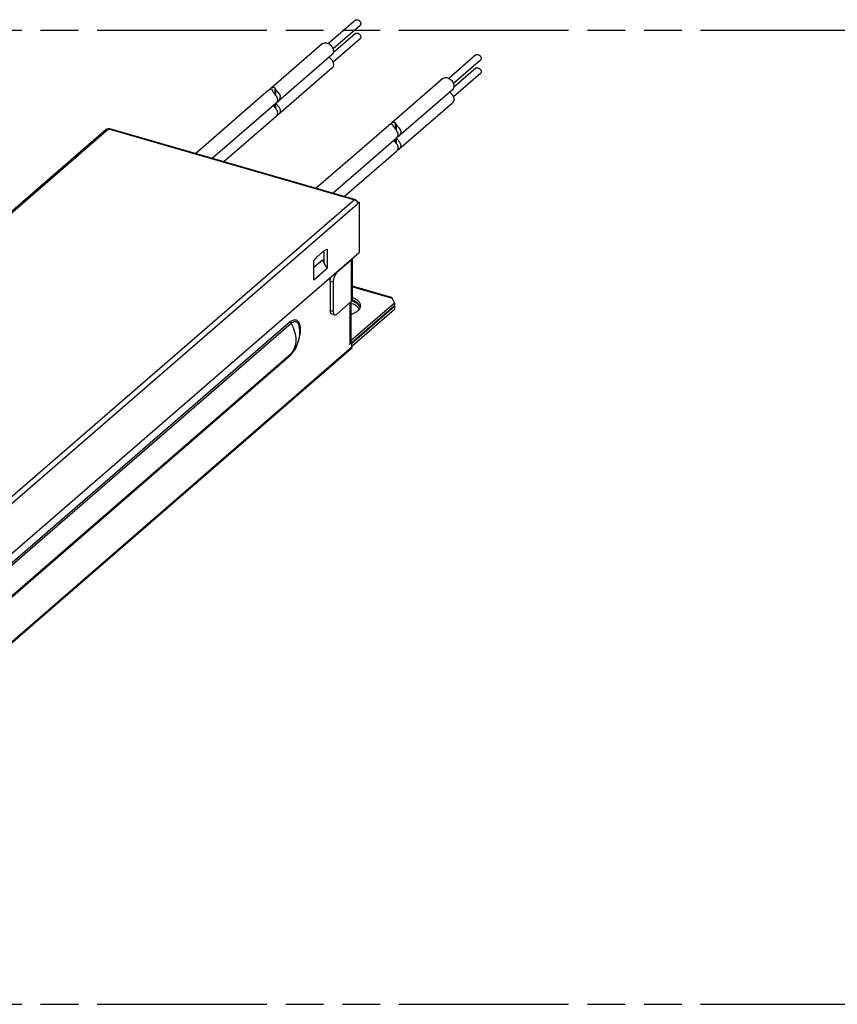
# Model space of a CAD drawing. Header units: millimetres. Extents: x 0 to 210, y 0 to 297.
# Tile 7 of 9: x 92 to 134, y 207 to 258. Entities that reach past the tile are written whole.
import ezdxf

# ---------------------------------------------------------------- set-up
doc = ezdxf.new("R2010")
doc.units = ezdxf.units.MM
doc.header["$LTSCALE"] = 19.36
doc.linetypes.add('PHANTOM', pattern=[0.8, 0.45, -0.05, 0.1, -0.05, 0.1, -0.05])
doc.layers.get('0').update_dxf_attribs({"linetype": 'CONTINUOUS'})
doc.layers.add('DEFAULT_3', color=7, linetype='PHANTOM')

msp = doc.modelspace()

# ---------------------------------------------------------------- linework, layer by layer
at = {"color": 7, "linetype": 'Continuous'}
for p, q in [((109.2788, 257.8005), (107.8912, 256.5987)), ((109.5125, 257.5306), (108.1249, 256.3289)), ((109.5125, 256.8456), (108.125, 255.6439)), ((109.2788, 257.1154), (108.1345, 256.1244)), ((107.5744, 256.586), (104.9364, 254.3014)), ((108.067, 256.0171), (105.3198, 253.638)), ((115.4622, 256.0155), (114.0748, 254.8139)), ((115.6959, 255.7456), (114.3085, 254.544)), ((108.067, 255.3321), (105.3202, 252.9533)), ((115.4622, 255.3304), (114.3175, 254.3391)), ((113.7578, 254.801), (111.1198, 252.5164)), ((115.6959, 255.0606), (114.3083, 253.8589)), ((114.2504, 254.2321), (111.5034, 251.8531)), ((104.8016, 254.1847), (101.0816, 250.9631)), ((105.185, 253.5213), (101.9437, 250.7142)), ((114.2504, 253.5471), (111.5033, 251.168)), ((105.1854, 252.8366), (102.537, 250.543)), ((59.4162, 220.1093), (96.4812, 252.2086)), ((96.5963, 252.2267), (96.5981, 252.2282)), ((96.6458, 252.2436), (109.2794, 248.5966)), ((110.985, 252.3997), (107.2651, 249.1781)), ((111.3687, 251.7365), (108.1272, 248.9292)), ((111.3685, 251.0513), (108.7204, 248.758)), ((109.348, 248.4941), (109.4738, 248.4578)), ((109.3863, 248.382), (109.4738, 248.4578)), ((109.4738, 248.4578), (109.4738, 245.8844)), ((72.2338, 213.6336), (109.4738, 245.8844)), ((107.1375, 245.4525), (107.3038, 245.6571)), ((107.3038, 245.6571), (107.6538, 245.9602)), ((107.6538, 245.9602), (107.82, 246.0435)), ((107.6684, 245.3155), (107.6684, 245.9675)), ((107.82, 246.0435), (107.82, 245.0736)), ((107.1375, 245.1237), (107.5775, 245.5047)), ((107.1375, 244.4825), (107.1375, 245.4525)), ((109.0631, 245.4775), (108.3106, 244.8258)), ((109.1194, 243.4608), (109.1194, 245.5775)), ((107.1375, 244.4825), (107.82, 245.0736)), ((107.9841, 244.4149), (107.9841, 242.8994)), ((108.1356, 244.3712), (108.1356, 242.8556)), ((111.1201, 243.5736), (109.1194, 244.1512)), ((108.3106, 242.7041), (109.0631, 243.3558)), ((109.0425, 243.3379), (109.0425, 241.3006)), ((109.0425, 241.3634), (111.2806, 243.3016)), ((109.0913, 241.2237), (111.2806, 243.1198)), ((109.0923, 241.255), (111.2806, 243.1501)), ((111.2806, 243.3016), (111.1589, 243.5287)), ((111.2806, 243.1198), (111.2696, 243.1405)), ((111.2806, 243.3016), (111.2806, 243.1501)), ((111.2806, 243.1198), (111.2806, 242.9682)), ((108.2136, 242.6709), (108.062, 242.7147)), ((109.0913, 241.0722), (111.2806, 242.9682)), ((109.0913, 241.2562), (108.9688, 241.1501)), ((108.9688, 241.1804), (108.9863, 241.1956)), ((108.9688, 241.1501), (108.9688, 241.1804)), ((109.0913, 241.2562), (109.0379, 241.2716)), ((109.0913, 241.0137), (109.0913, 241.2562)), ((109.0543, 240.9252), (72.0943, 208.9169))]:
    msp.add_line(p, q, dxfattribs=at)
at = {"color": 9, "linetype": 'Continuous'}
for p, q in [((105.1494, 253.9907), (105.1494, 254.3181)), ((105.193, 253.9375), (105.193, 254.2321)), ((105.1494, 253.3057), (105.1494, 253.4905)), ((105.193, 253.2525), (105.193, 253.5211)), ((59.5348, 220.1305), (96.5963, 252.2267)), ((96.5963, 252.2267), (109.2299, 248.5797)), ((111.3329, 252.2058), (111.3329, 252.5331)), ((111.3765, 252.1526), (111.3765, 252.4471)), ((111.3329, 251.5207), (111.3329, 251.7055)), ((111.3765, 251.4676), (111.3765, 251.736)), ((109.2299, 248.5797), (72.1684, 216.4835)), ((72.3213, 216.2828), (109.3863, 248.382)), ((109.0631, 245.4775), (109.0631, 243.3558)), ((108.3106, 244.8258), (108.2663, 244.8387)), ((107.9841, 244.4149), (108.1356, 244.3712)), ((109.1194, 244.1175), (111.1589, 243.5287)), ((108.9863, 243.2892), (108.9863, 241.1956)), ((108.1356, 242.8556), (107.9841, 242.8994)), ((105.9413, 242.3284), (75.2813, 215.776)), ((105.969, 242.233), (75.309, 215.6807)), ((106.4029, 242.0151), (106.4029, 242.0153)), ((109.0913, 241.0137), (72.1313, 209.0054)), ((75.2813, 214.056), (105.9413, 240.6084)), ((75.309, 214.1354), (105.969, 240.6877))]:
    msp.add_line(p, q, dxfattribs=at)
at = {"color": 7, "linetype": 'Continuous'}
for centre, radius, start, end in [((115.529, 255.2533), 0.102, 117.38716, 131.00006), ((109.5555, 246.3387), 2.1467, 202.86216, 208.46818), ((109.656, 246.3922), 2.2604, 208.44628, 215.68686), ((108.6395, 242.2523), 1.2691, 66.34916, 68.00987), ((109.1619, 242.9347), 0.3718, 28.36236, 29.92202), ((109.2217, 242.9913), 0.3064, 15.21219, 18.25735), ((104.8737, 241.7766), 1.5478, 318.93415, 8.8754)]:
    msp.add_arc(centre, radius, start, end, dxfattribs=at)
for centre, major_axis, ratio, start_param, end_param in [((105.2742, 254.0963), (0.4414, 0.0134), 0.7377177, 2.6669868, 2.6764823), ((105.0163, 253.8729), (-0.0973, 0.4084), 0.274284, -1.0020381, -0.7043371), ((105.1511, 253.9896), (-0.0973, 0.4084), 0.274284, -1.0020381, -0.7043371), ((111.4577, 252.3113), (0.4414, 0.0134), 0.7377177, 2.6669868, 2.6762951), ((111.1997, 252.0879), (-0.0973, 0.4084), 0.274284, -1.0020381, -0.7043371), ((111.3345, 252.2046), (-0.0973, 0.4084), 0.274284, -1.0020381, -0.7043371), ((111.1589, 243.362), (-0.0466, 0.212), 0.2493112, -0.7225373, -0.1335467)]:
    msp.add_ellipse(centre, major_axis=major_axis, ratio=ratio, start_param=start_param, end_param=end_param, dxfattribs=at)
for points, knots in [([(109.2788, 257.8005), (109.2888, 257.8091), (109.3131, 257.8228), (109.3721, 257.8309), (109.4511, 257.8028), (109.5223, 257.7315), (109.5473, 257.6657), (109.5498, 257.633)], [0, 0, 0, 0, 0.1049045, 0.2160677, 0.4650602, 0.738898, 1, 1, 1, 1]), ([(109.5498, 257.633), (109.5513, 257.6135), (109.5476, 257.575), (109.526, 257.5422), (109.5125, 257.5306)], [0, 0, 0, 0, 0.5236006, 1, 1, 1, 1]), ([(109.3123, 257.1347), (109.3455, 257.1464), (109.4294, 257.1351), (109.5052, 257.0678), (109.5428, 256.9951), (109.5535, 256.9379), (109.5446, 256.8847), (109.5247, 256.8561), (109.5126, 256.8456)], [0, 0, 0, 0, 0.2356405, 0.5105532, 0.6485065, 0.7768484, 0.8928792, 1, 1, 1, 1]), ([(107.5743, 256.5859), (107.5953, 256.6041), (107.6466, 256.633), (107.7366, 256.6455), (107.8324, 256.6285), (107.9592, 256.5686), (108.088, 256.4404), (108.1403, 256.3019), (108.1455, 256.233)], [0, 0, 0, 0, 0.104675, 0.2155894, 0.3361783, 0.4662677, 0.7395071, 1, 1, 1, 1]), ([(108.1455, 256.233), (108.1487, 256.1919), (108.1409, 256.1109), (108.0954, 256.0417), (108.067, 256.0171)], [0, 0, 0, 0, 0.5235334, 1, 1, 1, 1]), ([(107.9254, 255.8948), (107.9766, 255.8627), (108.0661, 255.7783), (108.1449, 255.6208), (108.1522, 255.4787), (108.1151, 255.3843), (108.0844, 255.3471), (108.0669, 255.332)], [0, 0, 0, 0, 0.2752473, 0.5445923, 0.7853915, 0.8949502, 1, 1, 1, 1]), ([(115.4623, 256.0155), (115.4736, 256.0253), (115.502, 256.0402), (115.5515, 256.0435), (115.603, 256.0292), (115.6678, 255.9892), (115.7265, 255.9135), (115.738, 255.8354), (115.7296, 255.8018)], [0, 0, 0, 0, 0.1058551, 0.2195472, 0.3445684, 0.4793619, 0.7543841, 1, 1, 1, 1]), ([(115.7296, 255.8018), (115.7282, 255.7963), (115.7214, 255.7753), (115.7082, 255.7562), (115.6959, 255.7456)], [0, 0, 0, 0, 0.2597522, 1, 1, 1, 1]), ([(115.482, 255.3438), (115.4973, 255.3518), (115.5341, 255.3602), (115.5915, 255.3495), (115.6464, 255.3191), (115.6924, 255.273), (115.7239, 255.2169), (115.737, 255.1575), (115.7292, 255.1018), (115.7087, 255.0717), (115.6961, 255.0608)], [0, 0, 0, 0, 0.1107347, 0.2334063, 0.3678614, 0.5084237, 0.6470189, 0.776309, 0.8928749, 1, 1, 1, 1]), ([(113.7578, 254.801), (113.7815, 254.8215), (113.8414, 254.8531), (113.9458, 254.86), (114.0544, 254.8299), (114.1566, 254.7672), (114.2425, 254.6781), (114.3209, 254.5436), (114.3391, 254.4213), (114.3213, 254.3506)], [0, 0, 0, 0, 0.1056432, 0.2190883, 0.3438338, 0.4783299, 0.6175299, 0.7549315, 1, 1, 1, 1]), ([(105.0147, 254.2014), (105.0064, 254.2151), (104.9783, 254.2391), (104.9204, 254.246), (104.8582, 254.2267), (104.8202, 254.2007), (104.8021, 254.1851)], [0, 0, 0, 0, 0.2002443, 0.4309301, 0.700777, 1, 1, 1, 1]), ([(104.9368, 254.3018), (104.9549, 254.3174), (104.9929, 254.3434), (105.0551, 254.3627), (105.1131, 254.3558), (105.1411, 254.3318), (105.1494, 254.3181)], [0, 0, 0, 0, 0.299223, 0.5690699, 0.7997557, 1, 1, 1, 1]), ([(105.193, 254.2321), (105.1992, 254.2179), (105.217, 254.1891), (105.2621, 254.1324), (105.3241, 254.062), (105.3886, 253.9726), (105.4132, 253.9039), (105.417, 253.87)], [0, 0, 0, 0, 0.1077058, 0.2339982, 0.5054107, 0.7623311, 1, 1, 1, 1]), ([(114.3213, 254.3506), (114.3184, 254.3389), (114.3041, 254.2947), (114.2764, 254.2546), (114.2504, 254.2321)], [0, 0, 0, 0, 0.2600542, 1, 1, 1, 1]), ([(105.2822, 253.7533), (105.2785, 253.7872), (105.2539, 253.8559), (105.1894, 253.9453), (105.1273, 254.0157), (105.0822, 254.0724), (105.0644, 254.1012), (105.0583, 254.1154)], [0, 0, 0, 0, 0.2376689, 0.4945893, 0.7660018, 0.8922942, 1, 1, 1, 1]), ([(105.2822, 253.7533), (105.287, 253.7102), (105.2699, 253.6211), (105.2173, 253.5492), (105.1849, 253.5211)], [0, 0, 0, 0, 0.5029985, 1, 1, 1, 1]), ([(105.3196, 253.6378), (105.352, 253.6659), (105.4046, 253.7378), (105.4218, 253.8269), (105.417, 253.87)], [0, 0, 0, 0, 0.4970028, 1, 1, 1, 1]), ([(114.1088, 254.1098), (114.16, 254.0776), (114.2495, 253.9934), (114.3282, 253.8359), (114.3357, 253.6939), (114.2986, 253.5994), (114.2679, 253.5623), (114.2505, 253.5472)], [0, 0, 0, 0, 0.2752209, 0.5445466, 0.7853605, 0.8949188, 1, 1, 1, 1]), ([(105.1847, 252.836), (105.2048, 252.8533), (105.2404, 252.8951), (105.2763, 252.9691), (105.2886, 253.0518), (105.2699, 253.1339), (105.2275, 253.209), (105.1722, 253.2797), (105.1141, 253.3467), (105.0776, 253.3931), (105.0646, 253.4173)], [0, 0, 0, 0, 0.1177042, 0.2398897, 0.3607871, 0.4805952, 0.6058504, 0.7403121, 0.8782386, 1, 1, 1, 1]), ([(105.2279, 253.4909), (105.2448, 253.4686), (105.2816, 253.4258), (105.3352, 253.3618), (105.3814, 253.2952), (105.4133, 253.2241), (105.4223, 253.1479), (105.4059, 253.0733), (105.3709, 253.0064), (105.3379, 252.9686), (105.3195, 252.9527)], [0, 0, 0, 0, 0.133997, 0.2708489, 0.4004151, 0.5221707, 0.641093, 0.7618755, 0.8832442, 1, 1, 1, 1]), ([(105.2468, 253.5976), (105.2529, 253.599), (105.2795, 253.6077), (105.3033, 253.6237), (105.3196, 253.6378)], [0, 0, 0, 0, 0.2250869, 1, 1, 1, 1]), ([(105.3195, 252.9527), (105.314, 252.948), (105.2933, 252.9316), (105.2693, 252.9186), (105.2507, 252.9135)], [0, 0, 0, 0, 0.2714245, 1, 1, 1, 1]), ([(96.4812, 252.2085), (96.4958, 252.2212), (96.5353, 252.2386), (96.5775, 252.2342), (96.5981, 252.2282)], [0, 0, 0, 0, 0.4734643, 1, 1, 1, 1]), ([(96.5981, 252.2282), (96.602, 252.2315), (96.6156, 252.2414), (96.6344, 252.2467), (96.6458, 252.2435)], [0, 0, 0, 0, 0.3011051, 1, 1, 1, 1]), ([(111.1981, 252.4164), (111.1898, 252.4301), (111.1618, 252.4541), (111.1038, 252.461), (111.0417, 252.4417), (111.0037, 252.4158), (110.9856, 252.4002)], [0, 0, 0, 0, 0.2003431, 0.4309843, 0.70078, 1, 1, 1, 1]), ([(111.1203, 252.5169), (111.1384, 252.5325), (111.1764, 252.5584), (111.2386, 252.5777), (111.2965, 252.5708), (111.3246, 252.5468), (111.3329, 252.5331)], [0, 0, 0, 0, 0.29922, 0.5690157, 0.7996569, 1, 1, 1, 1]), ([(111.455, 251.8683), (111.4615, 251.8887), (111.4697, 251.9309), (111.462, 252.0177), (111.4072, 252.1197), (111.332, 252.2062), (111.2737, 252.2761), (111.2495, 252.3123), (111.2417, 252.3304)], [0, 0, 0, 0, 0.1207596, 0.2397724, 0.485422, 0.7566295, 0.8886396, 1, 1, 1, 1]), ([(111.3765, 252.4471), (111.3843, 252.429), (111.4085, 252.3928), (111.4668, 252.3229), (111.542, 252.2364), (111.5967, 252.1344), (111.6045, 252.0476), (111.5963, 252.0054), (111.5898, 251.985)], [0, 0, 0, 0, 0.1113604, 0.2433705, 0.514578, 0.7602276, 0.8792404, 1, 1, 1, 1]), ([(111.3681, 251.736), (111.3779, 251.7444), (111.4154, 251.7821), (111.4428, 251.83), (111.455, 251.8683)], [0, 0, 0, 0, 0.2421105, 1, 1, 1, 1]), ([(111.4082, 251.71), (111.4249, 251.6876), (111.4619, 251.6444), (111.516, 251.5801), (111.5631, 251.5131), (111.596, 251.4417), (111.6059, 251.3649), (111.5899, 251.2895), (111.5548, 251.222), (111.5216, 251.1838), (111.503, 251.1678)], [0, 0, 0, 0, 0.133172, 0.2702185, 0.4001999, 0.5221849, 0.6411022, 0.7618416, 0.8832246, 1, 1, 1, 1]), ([(111.4789, 251.8345), (111.4749, 251.8319), (111.4597, 251.8227), (111.443, 251.8156), (111.4304, 251.8126)], [0, 0, 0, 0, 0.2685876, 1, 1, 1, 1]), ([(111.5898, 251.985), (111.5856, 251.972), (111.5657, 251.9227), (111.5328, 251.8785), (111.5029, 251.8527)], [0, 0, 0, 0, 0.2563772, 1, 1, 1, 1]), ([(111.3683, 251.0511), (111.3884, 251.0685), (111.4239, 251.1103), (111.4598, 251.1843), (111.472, 251.2669), (111.4532, 251.349), (111.4109, 251.424), (111.3556, 251.4948), (111.2975, 251.5617), (111.261, 251.6081), (111.2481, 251.6323)], [0, 0, 0, 0, 0.1176967, 0.2398759, 0.3607837, 0.4805987, 0.6058594, 0.7403218, 0.8782409, 1, 1, 1, 1]), ([(111.503, 251.1678), (111.4996, 251.1648), (111.4863, 251.1539), (111.4717, 251.1445), (111.4603, 251.1387)], [0, 0, 0, 0, 0.2610033, 1, 1, 1, 1]), ([(111.4603, 251.1387), (111.4578, 251.1375), (111.448, 251.1328), (111.4377, 251.1293), (111.4299, 251.1275)], [0, 0, 0, 0, 0.2631773, 1, 1, 1, 1]), ([(109.2794, 248.5965), (109.2759, 248.5975), (109.2585, 248.5993), (109.2418, 248.59), (109.2317, 248.5812)], [0, 0, 0, 0, 0.2158081, 1, 1, 1, 1]), ([(109.2317, 248.5812), (109.2358, 248.58), (109.2524, 248.5745), (109.2683, 248.5667), (109.2796, 248.5598)], [0, 0, 0, 0, 0.2429054, 1, 1, 1, 1]), ([(109.3175, 248.5304), (109.3164, 248.5388), (109.312, 248.5636), (109.2964, 248.5918), (109.2794, 248.5965)], [0, 0, 0, 0, 0.3241036, 1, 1, 1, 1]), ([(109.2796, 248.5598), (109.3108, 248.5406), (109.3627, 248.4878), (109.3863, 248.4165), (109.3863, 248.382)], [0, 0, 0, 0, 0.5151327, 1, 1, 1, 1]), ([(109.0631, 245.4775), (109.079, 245.4913), (109.1057, 245.5207), (109.1183, 245.5592), (109.1193, 245.5772)], [0, 0, 0, 0, 0.5385454, 1, 1, 1, 1]), ([(107.9841, 244.4149), (107.9841, 244.4315), (107.9874, 244.5022), (108.002, 244.5722), (108.0181, 244.624)], [0, 0, 0, 0, 0.2345088, 1, 1, 1, 1]), ([(108.3106, 244.8258), (108.2841, 244.8029), (108.236, 244.7401), (108.1825, 244.6286), (108.1459, 244.5022), (108.1356, 244.4139), (108.1356, 244.3712)], [0, 0, 0, 0, 0.2111394, 0.468382, 0.7425377, 1, 1, 1, 1]), ([(109.4764, 242.9816), (109.4348, 243.0478), (109.2985, 243.1694), (109.1361, 243.242), (109.0431, 243.2738)], [0, 0, 0, 0, 0.4430138, 1, 1, 1, 1]), ([(109.1194, 243.4608), (109.1194, 243.442), (109.1076, 243.4011), (109.0797, 243.3701), (109.0631, 243.3558)], [0, 0, 0, 0, 0.4607484, 1, 1, 1, 1]), ([(109.1035, 243.4032), (109.1862, 243.3707), (109.3305, 243.298), (109.4486, 243.182), (109.4842, 243.1202)], [0, 0, 0, 0, 0.5549945, 1, 1, 1, 1]), ([(109.1202, 243.5784), (109.1796, 243.5541), (109.2872, 243.5007), (109.4196, 243.3976), (109.5061, 243.2795), (109.5275, 243.1902), (109.5275, 243.1486)], [0, 0, 0, 0, 0.3086086, 0.574278, 0.7999232, 1, 1, 1, 1]), ([(109.4898, 243.1403), (109.4587, 243.1986), (109.3541, 243.3099), (109.2235, 243.382), (109.1486, 243.4148)], [0, 0, 0, 0, 0.4469757, 1, 1, 1, 1]), ([(109.5275, 243.1486), (109.5275, 243.1181), (109.5167, 243.0545), (109.4872, 242.9975), (109.4688, 242.9704)], [0, 0, 0, 0, 0.4821754, 1, 1, 1, 1]), ([(108.062, 242.7147), (108.0498, 242.7182), (108.025, 242.7348), (108.0011, 242.7771), (107.9868, 242.8337), (107.9841, 242.8763), (107.9841, 242.8994)], [0, 0, 0, 0, 0.1806876, 0.3995024, 0.6729838, 1, 1, 1, 1]), ([(108.1356, 242.8556), (108.1356, 242.8325), (108.1383, 242.7899), (108.1527, 242.7334), (108.1766, 242.6911), (108.2013, 242.6745), (108.2136, 242.6709)], [0, 0, 0, 0, 0.3270161, 0.6004974, 0.8193124, 1, 1, 1, 1]), ([(108.2136, 242.6709), (108.2285, 242.6666), (108.2661, 242.6704), (108.2957, 242.6911), (108.3106, 242.7041)], [0, 0, 0, 0, 0.4386408, 1, 1, 1, 1]), ([(109.3786, 242.8707), (109.357, 242.852), (109.2551, 242.775), (109.1369, 242.7217), (109.0433, 242.6898)], [0, 0, 0, 0, 0.2239428, 1, 1, 1, 1]), ([(109.4688, 242.9704), (109.4629, 242.9616), (109.4363, 242.9254), (109.4045, 242.8931), (109.3786, 242.8707)], [0, 0, 0, 0, 0.2369095, 1, 1, 1, 1]), ([(109.0385, 241.2716), (109.0366, 241.2648), (109.0255, 241.2356), (109.0044, 241.2112), (108.9863, 241.1956)], [0, 0, 0, 0, 0.2281654, 1, 1, 1, 1]), ([(109.0913, 241.0137), (109.0913, 240.9967), (109.0857, 240.9634), (109.0662, 240.9355), (109.0543, 240.9252)], [0, 0, 0, 0, 0.5200645, 1, 1, 1, 1])]:
    msp.add_open_spline(points, degree=3, knots=knots, dxfattribs=at)
for points in [[(109.2788, 257.1154), (109.2885, 257.1238), (109.3001, 257.1304), (109.3123, 257.1347)], [(104.8771, 254.2332), (104.8937, 254.2586), (104.9139, 254.282), (104.9368, 254.3018)], [(105.1989, 253.5349), (105.2033, 253.5266), (105.2083, 253.5185), (105.2136, 253.5107)], [(105.2136, 253.5107), (105.2182, 253.5039), (105.223, 253.4973), (105.2279, 253.4909)], [(111.0605, 252.4482), (111.0771, 252.4736), (111.0974, 252.497), (111.1203, 252.5169)], [(111.3824, 251.7498), (111.3863, 251.7424), (111.3907, 251.7352), (111.3954, 251.7282)], [(111.3954, 251.7282), (111.3995, 251.722), (111.4038, 251.716), (111.4082, 251.71)], [(111.5029, 251.8527), (111.4953, 251.8461), (111.4873, 251.84), (111.4789, 251.8345)], [(109.4891, 243.1114), (109.4981, 243.0947), (109.5058, 243.0772), (109.5119, 243.0593)], [(109.5127, 243.0873), (109.5066, 243.1056), (109.4989, 243.1234), (109.4898, 243.1403)], [(109.0425, 241.3006), (109.0425, 241.2908), (109.0411, 241.281), (109.0385, 241.2716)]]:
    msp.add_open_spline(points, degree=3, dxfattribs=at)
at = {"color": 9, "linetype": 'Continuous'}
for points, knots in [([(105.9413, 242.3284), (105.9693, 242.3526), (106.0249, 242.3934), (106.1147, 242.4299), (106.2022, 242.4323), (106.2805, 242.3973), (106.3434, 242.3295), (106.4115, 242.1922), (106.4301, 242.0683), (106.4354, 241.9806)], [0, 0, 0, 0, 0.1353222, 0.24941, 0.3488747, 0.4456697, 0.5529626, 0.6795878, 1, 1, 1, 1]), ([(105.9413, 242.3284), (105.9413, 242.3204), (105.9439, 242.2871), (105.9561, 242.2549), (105.969, 242.233)], [0, 0, 0, 0, 0.2377006, 1, 1, 1, 1]), ([(106.4029, 242.0154), (106.3975, 242.0499), (106.3834, 242.1141), (106.3423, 242.2194), (106.2738, 242.3024), (106.1823, 242.3281), (106.111, 242.3197), (106.0377, 242.287), (105.992, 242.253), (105.969, 242.233)], [0, 0, 0, 0, 0.1632806, 0.3047274, 0.5291418, 0.6294711, 0.7358423, 0.857708, 1, 1, 1, 1]), ([(105.969, 242.233), (106.0461, 242.1013), (106.1669, 241.8281), (106.2349, 241.4021), (106.1772, 241.0045), (106.0494, 240.7785), (105.969, 240.6877)], [0, 0, 0, 0, 0.278878, 0.5395712, 0.7784636, 1, 1, 1, 1]), ([(106.4354, 241.9806), (106.4372, 241.9509), (106.4403, 241.823), (106.4275, 241.6951), (106.4113, 241.5985)], [0, 0, 0, 0, 0.2333357, 1, 1, 1, 1]), ([(106.2739, 241.1179), (106.2606, 241.0856), (106.2075, 240.9653), (106.1425, 240.8499), (106.0862, 240.7713)], [0, 0, 0, 0, 0.2651706, 1, 1, 1, 1]), ([(106.0862, 240.7713), (106.0747, 240.7553), (106.031, 240.6972), (105.9814, 240.6431), (105.9413, 240.6084)], [0, 0, 0, 0, 0.2701731, 1, 1, 1, 1]), ([(105.969, 240.6877), (105.9645, 240.6827), (105.9478, 240.6595), (105.9413, 240.63), (105.9413, 240.6084)], [0, 0, 0, 0, 0.2392521, 1, 1, 1, 1]), ([(105.969, 240.6877), (105.9751, 240.693), (106.0002, 240.7157), (106.0236, 240.7403), (106.0405, 240.7597)], [0, 0, 0, 0, 0.2378453, 1, 1, 1, 1])]:
    msp.add_open_spline(points, degree=3, knots=knots, dxfattribs=at)
at = {"layer": 'DEFAULT_3', "color": 7, "linetype": 'PHANTOM'}
for p, q in [((49.555, 257.2916), (149.555, 257.2916)), ((49.555, 207.2916), (149.555, 207.2916))]:
    msp.add_line(p, q, dxfattribs=at)

doc.saveas('drawing.dxf')
